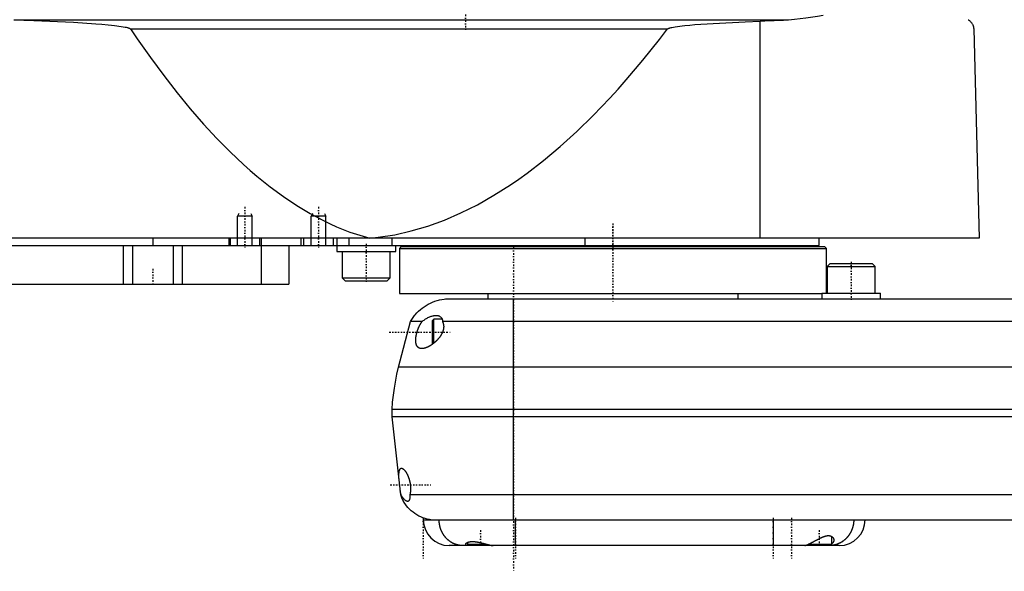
# Model space of a CAD drawing. Extents: x -602 to 168, y -1 to 818.
# Tile 4 of 7: x -461 to -194, y 302 to 452. Entities that reach past the tile are written whole.
import ezdxf

# ---------------------------------------------------------------- set-up
doc = ezdxf.new("R2010")
doc.units = 0
doc.linetypes.add('CENTER', pattern=[1.5, 0.45, -0.5, 0.05, -0.5])
for name, color, linetype in [('AM_0', 7, 'CONTINUOUS'), ('AM_10', 7, 'CONTINUOUS'), ('AM_7', 7, 'CENTER')]:
    doc.layers.add(name, color=color, linetype=linetype)

msp = doc.modelspace()

# ---------------------------------------------------------------- linework, layer by layer
at = {"layer": 'AM_0', "color": 7, "linetype": 'CONTINUOUS'}
for p, q in [((-462.76, 452.35), (-252.3, 452.35)), ((-431.04, 449.85), (-285.14, 449.85)), ((-260, 393), (-260, 451.99)), ((-202, 449.85), (-200.5, 393)), ((-200.5, 393), (-602, 393)), ((-598, 391), (-244, 391)), ((-433, 391), (-433, 380.5)), ((-430.52, 391), (-430.52, 380.5)), ((-425, 393), (-425, 391)), ((-419.48, 391), (-419.48, 380.5)), ((-417, 391), (-417, 380.5)), ((-404.35, 393), (-404.35, 391)), ((-404, 393), (-404, 391)), ((-396, 393), (-396, 391)), ((-395.51, 391), (-395.51, 380.5)), ((-395.5, 393), (-395.5, 391)), ((-388, 391), (-388, 380.5)), ((-384.75, 393), (-384.75, 391)), ((-384, 393), (-384, 391)), ((-376, 393), (-376, 391)), ((-375, 393), (-375, 389.4)), ((-371.73, 393), (-371.73, 391)), ((-360.01, 393), (-360.01, 391)), ((-359, 389.4), (-359, 391)), ((-357.5, 390.7), (-358, 390.2)), ((-357.5, 390.7), (-242.5, 390.7)), ((-334.25, 391), (-334.25, 390.7)), ((-307.66, 393), (-307.66, 391)), ((-265.75, 390.7), (-265.75, 391)), ((-244, 391), (-244, 393)), ((-242, 390.2), (-242.5, 390.7)), ((-375, 389.4), (-359, 389.4)), ((-373.5, 389.4), (-373.5, 382.2)), ((-360.5, 382.2), (-360.5, 389.4)), ((-358, 390.2), (-358, 378)), ((-358, 390.2), (-242, 390.2)), ((-242, 378.1), (-242, 390.2)), ((-240.98, 386.1), (-241.78, 385.3)), ((-241.78, 385.3), (-241.78, 378.1)), ((-241.78, 385.3), (-228.78, 385.3)), ((-240.98, 386.1), (-229.58, 386.1)), ((-228.78, 385.3), (-229.58, 386.1)), ((-228.78, 378.1), (-228.78, 385.3)), ((-584.3, 380.5), (-388, 380.5)), ((-373.5, 382.2), (-372.7, 381.4)), ((-373.5, 382.2), (-360.5, 382.2)), ((-372.7, 381.4), (-361.3, 381.4)), ((-361.3, 381.4), (-360.5, 382.2)), ((-358, 378), (-243.28, 378)), ((-334, 378), (-334, 376.5)), ((-266, 376.5), (-266, 378)), ((-243.28, 378.1), (-243.28, 376.5)), ((-243.28, 378.1), (-227.28, 378.1)), ((-227.28, 376.5), (-227.28, 378.1)), ((-345.5, 376.5), (55.5, 376.5)), ((-327, 316.5), (-327, 376.5)), ((-358.25, 358), (-355, 370.35)), ((-351.81, 370.35), (-355, 370.35)), ((-348.6, 371), (-349, 370.6)), ((-349, 364.4), (-349, 370.6)), ((-346.39, 371), (-348.6, 371)), ((-348.6, 364.52), (-348.6, 371)), ((56.29, 370.35), (-346.29, 370.35)), ((-349, 364.4), (-348.89, 364.29)), ((68.25, 358), (-358.25, 358)), ((70, 346.5), (-360, 346.5)), ((-360, 344.5), (-360, 346.5)), ((70, 344.5), (-360, 344.5)), ((-357.65, 323.3), (-360, 344.5)), ((-357.54, 323.3), (-357.65, 323.3)), ((65.14, 323.3), (-355.14, 323.3)), ((-351.5, 316.5), (59.5, 316.5)), ((-326.5, 309.5), (-326.5, 316.5)), ((-256.5, 316.5), (-256.5, 309.5)), ((-339.5, 310.35), (-339.5, 309.9)), ((-240.5, 309.9), (-240.5, 311.93)), ((-238.5, 309.5), (-344.5, 309.5)), ((-339.5, 309.9), (-339.1, 309.5)), ((-339.5, 309.9), (-334.48, 309.9)), ((-332.9, 309.5), (-332.87, 309.53)), ((-247.28, 309.68), (-247.1, 309.5)), ((-246.79, 309.9), (-240.5, 309.9)), ((-240.9, 309.5), (-240.5, 309.9))]:
    msp.add_line(p, q, dxfattribs=at)
for points in [[(-462.76, 452.35, 0), (-457.28, 452.16, 0), (-446.52, 451.64, 0), (-440.47, 451.24, 0), (-438.78, 451.1, 0), (-437.11, 450.95, 0), (-436.23, 450.86, 0), (-435.34, 450.76, 0), (-433.54, 450.52, 0), (-432.52, 450.35, 0), (-432.24, 450.29, 0), (-431.96, 450.23, 0), (-431.83, 450.19, 0), (-431.69, 450.15, 0), (-431.54, 450.11, 0), (-431.49, 450.09, 0), (-431.44, 450.07, 0), (-431.42, 450.07, 0), (-431.4, 450.06, 0), (-431.35, 450.04, 0), (-431.3, 450.02, 0), (-431.26, 450, 0), (-431.22, 449.98, 0), (-431.17, 449.95, 0), (-431.15, 449.94, 0), (-431.13, 449.93, 0), (-431.11, 449.91, 0), (-431.1, 449.91, 0), (-431.1, 449.9, 0), (-431.09, 449.9, 0), (-431.09, 449.9, 0), (-431.09, 449.89, 0), (-431.08, 449.89, 0), (-431.07, 449.88, 0), (-431.07, 449.88, 0), (-431.06, 449.87, 0), (-431.06, 449.87, 0), (-431.06, 449.87, 0), (-431.05, 449.86, 0), (-431.05, 449.85, 0), (-431.04, 449.85, 0)], [(-260, 451.99, 0), (-258.77, 452, 0), (-256.22, 452.09, 0), (-253.62, 452.25, 0), (-252.3, 452.35, 0)], [(-252.3, 452.35, 0), (-250.72, 452.49, 0), (-247.58, 452.84, 0), (-244.47, 453.29, 0), (-242.93, 453.55, 0)], [(-203.5, 452.35, 0), (-203.44, 452.32, 0), (-203.33, 452.25, 0), (-203.23, 452.17, 0), (-203.18, 452.13, 0), (-203.12, 452.09, 0), (-203.02, 452.01, 0), (-202.93, 451.92, 0), (-202.83, 451.82, 0), (-202.74, 451.72, 0), (-202.65, 451.62, 0), (-202.61, 451.56, 0), (-202.57, 451.51, 0), (-202.48, 451.39, 0), (-202.4, 451.26, 0), (-202.32, 451.11, 0), (-202.25, 450.94, 0), (-202.2, 450.84, 0), (-202.19, 450.81, 0), (-202.18, 450.77, 0), (-202.17, 450.76, 0), (-202.17, 450.74, 0), (-202.16, 450.71, 0), (-202.14, 450.67, 0), (-202.14, 450.66, 0), (-202.13, 450.64, 0), (-202.12, 450.61, 0), (-202.11, 450.57, 0), (-202.11, 450.55, 0), (-202.1, 450.53, 0), (-202.09, 450.5, 0), (-202.08, 450.46, 0), (-202.07, 450.42, 0), (-202.06, 450.38, 0), (-202.06, 450.34, 0), (-202.05, 450.31, 0), (-202.05, 450.29, 0), (-202.04, 450.24, 0), (-202.03, 450.2, 0), (-202.02, 450.15, 0), (-202.02, 450.09, 0), (-202.01, 450.04, 0), (-202.01, 450.02, 0), (-202.01, 450.01, 0), (-202.01, 450, 0), (-202.01, 449.99, 0), (-202.01, 449.99, 0), (-202.01, 449.98, 0), (-202.01, 449.97, 0), (-202.01, 449.97, 0), (-202.01, 449.96, 0), (-202, 449.95, 0), (-202, 449.94, 0), (-202, 449.93, 0), (-202, 449.93, 0), (-202, 449.92, 0), (-202, 449.91, 0), (-202, 449.9, 0), (-202, 449.89, 0), (-202, 449.88, 0), (-202, 449.88, 0), (-202, 449.87, 0), (-202, 449.86, 0), (-202, 449.85, 0), (-202, 449.85, 0)], [(-431.04, 449.85, 0), (-429.24, 447.19, 0), (-425.62, 442.05, 0), (-422.01, 437.16, 0), (-420.21, 434.81, 0), (-418.4, 432.52, 0), (-414.79, 428.12, 0), (-411.17, 423.97, 0), (-407.56, 420.07, 0), (-403.95, 416.42, 0), (-400.33, 413.01, 0), (-398.53, 411.4, 0), (-396.72, 409.85, 0), (-393.11, 406.94, 0), (-389.49, 404.28, 0), (-385.88, 401.86, 0), (-382.26, 399.69, 0), (-378.65, 397.77, 0), (-376.84, 396.91, 0), (-375.04, 396.1, 0), (-371.42, 394.67, 0), (-367.81, 393.5, 0), (-366, 393, 0)], [(-366, 393, 0), (-363.75, 393.24, 0), (-359.26, 393.95, 0), (-354.77, 394.97, 0), (-352.52, 395.59, 0), (-350.27, 396.29, 0), (-345.78, 397.92, 0), (-341.29, 399.85, 0), (-336.8, 402.09, 0), (-332.3, 404.64, 0), (-327.81, 407.49, 0), (-325.56, 409.03, 0), (-323.32, 410.65, 0), (-318.83, 414.11, 0), (-314.33, 417.88, 0), (-309.84, 421.96, 0), (-305.35, 426.34, 0), (-300.86, 431.03, 0), (-298.61, 433.49, 0), (-296.37, 436.03, 0), (-291.88, 441.33, 0), (-287.39, 446.93, 0), (-285.14, 449.85, 0)], [(-285.14, 449.85, 0), (-285.14, 449.85, 0), (-285.13, 449.86, 0), (-285.13, 449.86, 0), (-285.13, 449.86, 0), (-285.12, 449.87, 0), (-285.12, 449.87, 0), (-285.12, 449.87, 0), (-285.11, 449.88, 0), (-285.11, 449.88, 0), (-285.1, 449.89, 0), (-285.1, 449.89, 0), (-285.09, 449.89, 0), (-285.09, 449.89, 0), (-285.08, 449.9, 0), (-285.07, 449.91, 0), (-285.05, 449.92, 0), (-285.03, 449.93, 0), (-285, 449.95, 0), (-284.96, 449.97, 0), (-284.93, 449.98, 0), (-284.9, 450, 0), (-284.86, 450.01, 0), (-284.84, 450.02, 0), (-284.83, 450.02, 0), (-284.79, 450.04, 0), (-284.76, 450.05, 0), (-284.63, 450.09, 0), (-284.52, 450.12, 0), (-284.41, 450.15, 0), (-284.18, 450.21, 0), (-283.95, 450.26, 0), (-283.13, 450.41, 0), (-281.81, 450.59, 0), (-281.15, 450.67, 0), (-280.47, 450.74, 0), (-279.1, 450.88, 0), (-277.71, 451, 0), (-272.73, 451.35, 0), (-264.12, 451.81, 0), (-260, 451.99, 0)], [(-355, 370.35, 0), (-354.83, 370.63, 0), (-354.47, 371.18, 0), (-354.09, 371.71, 0), (-353.89, 371.96, 0), (-353.68, 372.21, 0), (-353.24, 372.69, 0), (-352.78, 373.15, 0), (-352.29, 373.59, 0), (-351.78, 374, 0), (-351.25, 374.38, 0), (-350.98, 374.56, 0), (-350.71, 374.74, 0), (-350.14, 375.06, 0), (-349.56, 375.36, 0), (-348.96, 375.62, 0), (-348.35, 375.86, 0), (-347.73, 376.06, 0), (-347.42, 376.14, 0), (-347.1, 376.22, 0), (-346.47, 376.36, 0), (-345.82, 376.46, 0), (-345.5, 376.5, 0)], [(-351.81, 370.35, 0), (-351.71, 370.44, 0), (-351.51, 370.61, 0), (-351.3, 370.76, 0), (-351.2, 370.84, 0), (-351.09, 370.91, 0), (-350.88, 371.05, 0), (-350.66, 371.18, 0), (-350.45, 371.3, 0), (-350.23, 371.41, 0), (-350.02, 371.52, 0), (-349.91, 371.56, 0), (-349.8, 371.61, 0), (-349.58, 371.69, 0), (-349.37, 371.77, 0), (-349.15, 371.83, 0), (-348.94, 371.89, 0), (-348.73, 371.93, 0), (-348.63, 371.95, 0), (-348.53, 371.96, 0), (-348.32, 371.99, 0), (-348.12, 372, 0), (-348.02, 372, 0)], [(-348.02, 372, 0), (-347.95, 372, 0), (-347.79, 371.99, 0), (-347.64, 371.97, 0), (-347.57, 371.96, 0), (-347.49, 371.95, 0), (-347.35, 371.91, 0), (-347.22, 371.87, 0), (-347.09, 371.81, 0), (-346.97, 371.74, 0), (-346.85, 371.67, 0), (-346.8, 371.62, 0), (-346.75, 371.58, 0), (-346.65, 371.48, 0), (-346.57, 371.37, 0), (-346.49, 371.24, 0), (-346.46, 371.16, 0), (-346.45, 371.14, 0), (-346.44, 371.11, 0), (-346.43, 371.1, 0), (-346.43, 371.09, 0), (-346.42, 371.07, 0), (-346.41, 371.04, 0), (-346.4, 371.02, 0), (-346.39, 370.99, 0), (-346.38, 370.97, 0), (-346.38, 370.95, 0), (-346.37, 370.94, 0), (-346.37, 370.92, 0), (-346.36, 370.89, 0), (-346.36, 370.88, 0), (-346.35, 370.86, 0), (-346.35, 370.84, 0), (-346.34, 370.81, 0), (-346.34, 370.79, 0), (-346.33, 370.78, 0), (-346.33, 370.75, 0), (-346.32, 370.73, 0), (-346.32, 370.7, 0), (-346.31, 370.67, 0), (-346.31, 370.64, 0), (-346.31, 370.62, 0), (-346.31, 370.61, 0), (-346.3, 370.58, 0), (-346.3, 370.55, 0), (-346.3, 370.52, 0), (-346.29, 370.49, 0), (-346.29, 370.46, 0), (-346.29, 370.44, 0), (-346.29, 370.43, 0), (-346.29, 370.4, 0), (-346.29, 370.37, 0), (-346.29, 370.35, 0)], [(-351.9, 363, 0), (-351.93, 363, 0), (-351.99, 363, 0), (-352.04, 363, 0), (-352.07, 363.01, 0), (-352.1, 363.01, 0), (-352.16, 363.02, 0), (-352.21, 363.02, 0), (-352.27, 363.03, 0), (-352.32, 363.05, 0), (-352.37, 363.06, 0), (-352.4, 363.07, 0), (-352.43, 363.07, 0), (-352.48, 363.09, 0), (-352.53, 363.11, 0), (-352.58, 363.13, 0), (-352.63, 363.15, 0), (-352.68, 363.18, 0), (-352.7, 363.19, 0), (-352.72, 363.2, 0), (-352.77, 363.23, 0), (-352.81, 363.26, 0), (-352.83, 363.28, 0), (-352.86, 363.29, 0), (-352.9, 363.32, 0), (-352.94, 363.36, 0), (-352.96, 363.38, 0), (-352.98, 363.4, 0), (-353.02, 363.44, 0), (-353.05, 363.48, 0), (-353.09, 363.52, 0), (-353.13, 363.56, 0), (-353.16, 363.61, 0), (-353.18, 363.63, 0), (-353.19, 363.66, 0), (-353.22, 363.71, 0), (-353.25, 363.76, 0), (-353.28, 363.81, 0), (-353.31, 363.87, 0), (-353.33, 363.92, 0), (-353.34, 363.95, 0), (-353.36, 363.98, 0), (-353.38, 364.04, 0), (-353.4, 364.1, 0), (-353.42, 364.17, 0), (-353.44, 364.23, 0), (-353.46, 364.3, 0), (-353.47, 364.33, 0), (-353.47, 364.37, 0), (-353.49, 364.44, 0), (-353.5, 364.51, 0), (-353.52, 364.59, 0), (-353.53, 364.67, 0), (-353.54, 364.75, 0), (-353.54, 364.79, 0), (-353.54, 364.83, 0), (-353.55, 364.91, 0), (-353.55, 364.99, 0), (-353.56, 365.08, 0), (-353.56, 365.16, 0), (-353.56, 365.25, 0), (-353.56, 365.29, 0), (-353.56, 365.34, 0), (-353.56, 365.43, 0), (-353.56, 365.52, 0), (-353.55, 365.56, 0), (-353.55, 365.61, 0), (-353.54, 365.7, 0), (-353.54, 365.79, 0), (-353.53, 365.84, 0), (-353.53, 365.89, 0), (-353.52, 365.98, 0), (-353.51, 366.08, 0), (-353.49, 366.17, 0), (-353.48, 366.27, 0), (-353.46, 366.36, 0), (-353.46, 366.41, 0), (-353.45, 366.46, 0), (-353.43, 366.55, 0), (-353.41, 366.65, 0), (-353.39, 366.74, 0), (-353.37, 366.84, 0), (-353.35, 366.93, 0), (-353.34, 366.98, 0), (-353.33, 367.02, 0), (-353.31, 367.12, 0), (-353.28, 367.21, 0), (-353.26, 367.31, 0), (-353.23, 367.4, 0), (-353.2, 367.5, 0), (-353.19, 367.55, 0), (-353.17, 367.6, 0), (-353.14, 367.69, 0), (-353.11, 367.79, 0), (-353.08, 367.88, 0), (-353.05, 367.98, 0), (-353.01, 368.08, 0), (-353, 368.12, 0), (-352.98, 368.17, 0), (-352.94, 368.27, 0), (-352.91, 368.36, 0), (-352.87, 368.46, 0), (-352.83, 368.55, 0), (-352.79, 368.64, 0), (-352.77, 368.69, 0), (-352.75, 368.73, 0), (-352.71, 368.82, 0), (-352.67, 368.91, 0), (-352.65, 368.96, 0), (-352.63, 369, 0), (-352.59, 369.09, 0), (-352.54, 369.18, 0), (-352.52, 369.22, 0), (-352.5, 369.26, 0), (-352.45, 369.35, 0), (-352.41, 369.43, 0), (-352.36, 369.51, 0), (-352.32, 369.59, 0), (-352.27, 369.67, 0), (-352.25, 369.71, 0), (-352.22, 369.75, 0), (-352.18, 369.83, 0), (-352.13, 369.9, 0), (-352.08, 369.97, 0), (-352.03, 370.05, 0), (-351.99, 370.11, 0), (-351.96, 370.15, 0), (-351.94, 370.18, 0), (-351.89, 370.25, 0), (-351.84, 370.32, 0), (-351.81, 370.35, 0)], [(-346.29, 370.35, 0), (-346.27, 370.31, 0), (-346.23, 370.22, 0), (-346.19, 370.14, 0), (-346.17, 370.09, 0), (-346.16, 370.05, 0), (-346.12, 369.96, 0), (-346.1, 369.86, 0), (-346.07, 369.77, 0), (-346.05, 369.67, 0), (-346.03, 369.57, 0), (-346.02, 369.52, 0), (-346.01, 369.47, 0), (-345.99, 369.37, 0), (-345.98, 369.27, 0), (-345.98, 369.17, 0), (-345.97, 369.06, 0), (-345.97, 368.96, 0), (-345.97, 368.91, 0), (-345.97, 368.85, 0), (-345.98, 368.75, 0), (-345.99, 368.64, 0), (-345.99, 368.59, 0), (-346, 368.54, 0), (-346.01, 368.43, 0), (-346.03, 368.33, 0), (-346.04, 368.27, 0), (-346.05, 368.22, 0), (-346.08, 368.11, 0), (-346.11, 368.01, 0), (-346.13, 367.91, 0), (-346.17, 367.8, 0), (-346.2, 367.7, 0), (-346.22, 367.65, 0), (-346.24, 367.59, 0), (-346.28, 367.49, 0), (-346.32, 367.39, 0), (-346.37, 367.29, 0), (-346.41, 367.19, 0), (-346.46, 367.09, 0), (-346.49, 367.04, 0), (-346.51, 366.99, 0), (-346.57, 366.89, 0), (-346.62, 366.79, 0), (-346.68, 366.69, 0), (-346.74, 366.6, 0), (-346.8, 366.5, 0), (-346.83, 366.46, 0), (-346.86, 366.41, 0), (-346.92, 366.32, 0), (-346.98, 366.23, 0), (-347.05, 366.14, 0), (-347.12, 366.05, 0), (-347.18, 365.96, 0), (-347.22, 365.92, 0), (-347.25, 365.87, 0), (-347.32, 365.79, 0), (-347.39, 365.7, 0), (-347.46, 365.62, 0), (-347.53, 365.54, 0), (-347.6, 365.46, 0), (-347.64, 365.42, 0), (-347.68, 365.38, 0), (-347.75, 365.31, 0), (-347.82, 365.23, 0), (-347.86, 365.19, 0), (-347.89, 365.16, 0), (-347.97, 365.08, 0), (-348.04, 365.01, 0), (-348.08, 364.98, 0), (-348.11, 364.95, 0), (-348.18, 364.88, 0), (-348.26, 364.81, 0), (-348.33, 364.75, 0), (-348.41, 364.68, 0), (-348.48, 364.62, 0), (-348.52, 364.58, 0), (-348.56, 364.55, 0), (-348.63, 364.49, 0), (-348.71, 364.43, 0), (-348.79, 364.37, 0), (-348.87, 364.31, 0), (-348.94, 364.25, 0), (-348.98, 364.22, 0), (-349.02, 364.19, 0), (-349.1, 364.13, 0), (-349.18, 364.08, 0), (-349.26, 364.02, 0), (-349.34, 363.97, 0), (-349.42, 363.92, 0), (-349.46, 363.89, 0), (-349.5, 363.86, 0), (-349.58, 363.81, 0), (-349.66, 363.77, 0), (-349.74, 363.72, 0), (-349.82, 363.67, 0), (-349.9, 363.63, 0), (-349.94, 363.61, 0), (-349.98, 363.58, 0), (-350.06, 363.54, 0), (-350.14, 363.5, 0), (-350.22, 363.46, 0), (-350.3, 363.43, 0), (-350.37, 363.39, 0), (-350.41, 363.37, 0), (-350.45, 363.36, 0), (-350.53, 363.32, 0), (-350.6, 363.29, 0), (-350.64, 363.28, 0), (-350.68, 363.26, 0), (-350.75, 363.23, 0), (-350.83, 363.21, 0), (-350.87, 363.19, 0), (-350.9, 363.18, 0), (-350.98, 363.16, 0), (-351.05, 363.14, 0), (-351.12, 363.12, 0), (-351.19, 363.1, 0), (-351.26, 363.08, 0), (-351.29, 363.07, 0), (-351.33, 363.06, 0), (-351.4, 363.05, 0), (-351.46, 363.04, 0), (-351.53, 363.03, 0), (-351.6, 363.02, 0), (-351.67, 363.01, 0), (-351.7, 363.01, 0), (-351.73, 363.01, 0), (-351.8, 363, 0), (-351.87, 363, 0), (-351.9, 363, 0)], [(-360, 346.5, 0), (-359.83, 348.43, 0), (-359.35, 352.28, 0), (-358.67, 356.1, 0), (-358.25, 358, 0)], [(-358.14, 327.75, 0), (-358.15, 327.89, 0), (-358.15, 328.15, 0), (-358.15, 328.41, 0), (-358.15, 328.54, 0), (-358.15, 328.66, 0), (-358.14, 328.89, 0), (-358.12, 329.11, 0), (-358.1, 329.31, 0), (-358.08, 329.5, 0), (-358.04, 329.68, 0), (-358.02, 329.76, 0), (-358, 329.84, 0), (-357.96, 329.98, 0), (-357.91, 330.11, 0), (-357.85, 330.22, 0), (-357.78, 330.32, 0), (-357.71, 330.39, 0), (-357.67, 330.42, 0), (-357.63, 330.44, 0), (-357.55, 330.48, 0), (-357.47, 330.5, 0), (-357.42, 330.5, 0)], [(-357.42, 330.5, 0), (-357.41, 330.5, 0), (-357.38, 330.5, 0), (-357.35, 330.49, 0), (-357.34, 330.49, 0), (-357.32, 330.49, 0), (-357.29, 330.48, 0), (-357.26, 330.47, 0), (-357.23, 330.46, 0), (-357.2, 330.45, 0), (-357.17, 330.44, 0), (-357.15, 330.43, 0), (-357.13, 330.42, 0), (-357.1, 330.4, 0), (-357.07, 330.38, 0), (-357.03, 330.36, 0), (-357, 330.34, 0), (-356.96, 330.31, 0), (-356.94, 330.3, 0), (-356.93, 330.29, 0), (-356.89, 330.26, 0), (-356.85, 330.23, 0), (-356.84, 330.21, 0), (-356.82, 330.2, 0), (-356.78, 330.16, 0), (-356.75, 330.13, 0), (-356.73, 330.11, 0), (-356.71, 330.09, 0), (-356.67, 330.05, 0), (-356.63, 330.01, 0), (-356.6, 329.97, 0), (-356.56, 329.92, 0), (-356.52, 329.88, 0), (-356.5, 329.86, 0), (-356.48, 329.83, 0), (-356.45, 329.78, 0), (-356.41, 329.73, 0), (-356.37, 329.68, 0), (-356.34, 329.63, 0), (-356.3, 329.58, 0), (-356.28, 329.55, 0), (-356.26, 329.52, 0), (-356.23, 329.47, 0), (-356.19, 329.41, 0), (-356.15, 329.35, 0), (-356.12, 329.29, 0), (-356.08, 329.23, 0), (-356.06, 329.2, 0), (-356.05, 329.17, 0), (-356.01, 329.11, 0), (-355.98, 329.05, 0), (-355.94, 328.98, 0), (-355.91, 328.92, 0), (-355.88, 328.85, 0), (-355.86, 328.81, 0), (-355.84, 328.78, 0), (-355.81, 328.71, 0), (-355.78, 328.64, 0), (-355.74, 328.56, 0), (-355.71, 328.49, 0), (-355.68, 328.41, 0), (-355.66, 328.37, 0), (-355.65, 328.34, 0), (-355.61, 328.26, 0), (-355.58, 328.18, 0), (-355.57, 328.14, 0), (-355.55, 328.1, 0), (-355.52, 328.01, 0), (-355.49, 327.93, 0), (-355.48, 327.89, 0), (-355.46, 327.84, 0), (-355.43, 327.76, 0), (-355.4, 327.67, 0), (-355.38, 327.59, 0), (-355.35, 327.5, 0), (-355.32, 327.41, 0), (-355.31, 327.36, 0), (-355.3, 327.32, 0), (-355.27, 327.23, 0), (-355.25, 327.14, 0), (-355.23, 327.04, 0), (-355.21, 326.95, 0), (-355.18, 326.86, 0), (-355.17, 326.81, 0), (-355.16, 326.77, 0), (-355.15, 326.67, 0), (-355.13, 326.58, 0), (-355.11, 326.49, 0), (-355.09, 326.39, 0), (-355.08, 326.3, 0), (-355.07, 326.25, 0), (-355.06, 326.21, 0), (-355.05, 326.11, 0), (-355.04, 326.02, 0), (-355.03, 325.93, 0), (-355.02, 325.84, 0), (-355.01, 325.74, 0), (-355, 325.7, 0), (-355, 325.65, 0), (-354.99, 325.56, 0), (-354.99, 325.47, 0), (-354.98, 325.37, 0), (-354.98, 325.28, 0), (-354.97, 325.18, 0), (-354.97, 325.14, 0), (-354.97, 325.09, 0), (-354.97, 325, 0), (-354.97, 324.9, 0), (-354.97, 324.86, 0), (-354.97, 324.81, 0), (-354.97, 324.72, 0), (-354.97, 324.62, 0), (-354.98, 324.58, 0), (-354.98, 324.53, 0), (-354.98, 324.44, 0), (-354.99, 324.35, 0), (-355, 324.26, 0), (-355, 324.17, 0), (-355.01, 324.08, 0), (-355.02, 324.04, 0), (-355.02, 323.99, 0), (-355.03, 323.91, 0), (-355.05, 323.82, 0), (-355.06, 323.74, 0), (-355.07, 323.66, 0), (-355.09, 323.57, 0), (-355.09, 323.53, 0), (-355.1, 323.49, 0), (-355.12, 323.42, 0), (-355.14, 323.34, 0), (-355.14, 323.3, 0)], [(-357.54, 323.3, 0), (-357.54, 323.33, 0), (-357.56, 323.38, 0), (-357.57, 323.43, 0), (-357.58, 323.46, 0), (-357.58, 323.49, 0), (-357.6, 323.54, 0), (-357.61, 323.6, 0), (-357.62, 323.65, 0), (-357.64, 323.71, 0), (-357.65, 323.77, 0), (-357.66, 323.79, 0), (-357.66, 323.82, 0), (-357.67, 323.88, 0), (-357.69, 323.94, 0), (-357.7, 324, 0), (-357.71, 324.06, 0), (-357.72, 324.12, 0), (-357.73, 324.15, 0), (-357.74, 324.18, 0), (-357.75, 324.24, 0), (-357.76, 324.3, 0), (-357.76, 324.34, 0)], [(-349.5, 316.5, 0), (-349.81, 316.55, 0), (-350.42, 316.67, 0), (-351.01, 316.83, 0), (-351.31, 316.92, 0), (-351.6, 317.02, 0), (-352.18, 317.26, 0), (-352.74, 317.52, 0), (-353.28, 317.83, 0), (-353.8, 318.16, 0), (-354.3, 318.53, 0), (-354.55, 318.72, 0), (-354.78, 318.93, 0), (-355.23, 319.35, 0), (-355.66, 319.81, 0), (-356.05, 320.29, 0), (-356.42, 320.79, 0), (-356.75, 321.32, 0), (-356.91, 321.59, 0), (-357.05, 321.86, 0), (-357.32, 322.43, 0), (-357.55, 323, 0), (-357.65, 323.3, 0)], [(-355.75, 321.5, 0), (-355.79, 321.5, 0), (-355.88, 321.51, 0), (-355.97, 321.54, 0), (-356.01, 321.56, 0), (-356.06, 321.58, 0), (-356.16, 321.62, 0), (-356.26, 321.68, 0), (-356.36, 321.75, 0), (-356.46, 321.84, 0), (-356.57, 321.93, 0), (-356.62, 321.98, 0), (-356.67, 322.03, 0), (-356.78, 322.15, 0), (-356.89, 322.27, 0), (-356.99, 322.4, 0), (-357.09, 322.54, 0), (-357.2, 322.7, 0), (-357.25, 322.78, 0), (-357.3, 322.86, 0), (-357.4, 323.03, 0), (-357.49, 323.21, 0), (-357.54, 323.3, 0)], [(-355.14, 323.3, 0), (-355.14, 323.21, 0), (-355.15, 323.03, 0), (-355.15, 322.85, 0), (-355.15, 322.77, 0), (-355.16, 322.69, 0), (-355.17, 322.54, 0), (-355.18, 322.39, 0), (-355.2, 322.26, 0), (-355.22, 322.13, 0), (-355.25, 322.02, 0), (-355.26, 321.96, 0), (-355.28, 321.91, 0), (-355.31, 321.82, 0), (-355.36, 321.74, 0), (-355.4, 321.67, 0), (-355.46, 321.61, 0), (-355.51, 321.57, 0), (-355.54, 321.55, 0), (-355.57, 321.54, 0), (-355.64, 321.51, 0), (-355.71, 321.5, 0), (-355.75, 321.5, 0)], [(-340.82, 309.5, 0), (-340.86, 309.5, 0), (-340.96, 309.5, 0), (-341.05, 309.5, 0), (-341.09, 309.51, 0), (-341.14, 309.51, 0), (-341.23, 309.51, 0), (-341.32, 309.52, 0), (-341.41, 309.53, 0), (-341.51, 309.54, 0), (-341.6, 309.55, 0), (-341.64, 309.56, 0), (-341.69, 309.57, 0), (-341.78, 309.58, 0), (-341.87, 309.6, 0), (-341.96, 309.61, 0), (-342.05, 309.63, 0), (-342.14, 309.65, 0), (-342.18, 309.66, 0), (-342.23, 309.67, 0), (-342.32, 309.7, 0), (-342.41, 309.72, 0), (-342.45, 309.73, 0), (-342.5, 309.75, 0), (-342.59, 309.78, 0), (-342.67, 309.8, 0), (-342.72, 309.82, 0), (-342.76, 309.83, 0), (-342.85, 309.87, 0), (-342.94, 309.9, 0), (-343.02, 309.93, 0), (-343.11, 309.97, 0), (-343.19, 310.01, 0), (-343.24, 310.03, 0), (-343.28, 310.04, 0), (-343.37, 310.08, 0), (-343.45, 310.13, 0), (-343.53, 310.17, 0), (-343.62, 310.21, 0), (-343.7, 310.26, 0), (-343.74, 310.28, 0), (-343.78, 310.3, 0), (-343.86, 310.35, 0), (-343.94, 310.4, 0), (-344.02, 310.45, 0), (-344.1, 310.5, 0), (-344.18, 310.56, 0), (-344.22, 310.58, 0), (-344.26, 310.61, 0), (-344.34, 310.67, 0), (-344.42, 310.72, 0), (-344.49, 310.78, 0), (-344.57, 310.84, 0), (-344.64, 310.9, 0), (-344.68, 310.93, 0), (-344.71, 310.96, 0), (-344.79, 311.02, 0), (-344.86, 311.09, 0), (-344.93, 311.15, 0), (-345, 311.22, 0), (-345.07, 311.29, 0), (-345.11, 311.32, 0), (-345.14, 311.36, 0), (-345.21, 311.43, 0), (-345.27, 311.5, 0), (-345.31, 311.53, 0), (-345.34, 311.57, 0), (-345.41, 311.64, 0), (-345.47, 311.72, 0), (-345.5, 311.75, 0), (-345.53, 311.79, 0), (-345.6, 311.87, 0), (-345.66, 311.94, 0), (-345.72, 312.02, 0), (-345.78, 312.1, 0), (-345.83, 312.18, 0), (-345.86, 312.22, 0), (-345.89, 312.26, 0), (-345.95, 312.34, 0), (-346, 312.42, 0), (-346.05, 312.51, 0), (-346.11, 312.59, 0), (-346.16, 312.68, 0), (-346.18, 312.72, 0), (-346.21, 312.76, 0), (-346.26, 312.85, 0), (-346.31, 312.94, 0), (-346.35, 313.03, 0), (-346.4, 313.11, 0), (-346.44, 313.2, 0), (-346.46, 313.25, 0), (-346.49, 313.29, 0), (-346.53, 313.39, 0), (-346.57, 313.48, 0), (-346.61, 313.57, 0), (-346.65, 313.66, 0), (-346.68, 313.76, 0), (-346.7, 313.81, 0), (-346.72, 313.85, 0), (-346.76, 313.95, 0), (-346.79, 314.04, 0), (-346.82, 314.14, 0), (-346.85, 314.24, 0), (-346.88, 314.33, 0), (-346.9, 314.38, 0), (-346.91, 314.43, 0), (-346.94, 314.53, 0), (-346.96, 314.63, 0), (-346.97, 314.68, 0), (-346.99, 314.73, 0), (-347.01, 314.83, 0), (-347.03, 314.93, 0), (-347.04, 314.98, 0), (-347.05, 315.03, 0), (-347.07, 315.13, 0), (-347.09, 315.23, 0), (-347.1, 315.33, 0), (-347.12, 315.43, 0), (-347.13, 315.53, 0), (-347.14, 315.58, 0), (-347.15, 315.63, 0), (-347.16, 315.73, 0), (-347.17, 315.83, 0), (-347.17, 315.94, 0), (-347.18, 316.04, 0), (-347.19, 316.14, 0), (-347.19, 316.19, 0), (-347.19, 316.24, 0), (-347.19, 316.35, 0), (-347.19, 316.45, 0), (-347.19, 316.5, 0)], [(-234.58, 316.5, 0), (-234.58, 316.45, 0), (-234.58, 316.35, 0), (-234.59, 316.25, 0), (-234.59, 316.2, 0), (-234.59, 316.15, 0), (-234.6, 316.05, 0), (-234.6, 315.95, 0), (-234.61, 315.85, 0), (-234.62, 315.75, 0), (-234.63, 315.66, 0), (-234.64, 315.61, 0), (-234.64, 315.56, 0), (-234.66, 315.46, 0), (-234.67, 315.36, 0), (-234.69, 315.26, 0), (-234.7, 315.16, 0), (-234.72, 315.07, 0), (-234.73, 315.02, 0), (-234.74, 314.97, 0), (-234.76, 314.87, 0), (-234.79, 314.78, 0), (-234.8, 314.73, 0), (-234.81, 314.68, 0), (-234.84, 314.58, 0), (-234.86, 314.49, 0), (-234.88, 314.44, 0), (-234.89, 314.39, 0), (-234.92, 314.3, 0), (-234.95, 314.2, 0), (-234.98, 314.11, 0), (-235.01, 314.02, 0), (-235.05, 313.92, 0), (-235.06, 313.88, 0), (-235.08, 313.83, 0), (-235.12, 313.74, 0), (-235.16, 313.65, 0), (-235.19, 313.56, 0), (-235.23, 313.47, 0), (-235.28, 313.38, 0), (-235.3, 313.33, 0), (-235.32, 313.29, 0), (-235.36, 313.2, 0), (-235.41, 313.12, 0), (-235.45, 313.03, 0), (-235.5, 312.94, 0), (-235.55, 312.86, 0), (-235.57, 312.82, 0), (-235.6, 312.77, 0), (-235.65, 312.69, 0), (-235.7, 312.61, 0), (-235.75, 312.53, 0), (-235.8, 312.44, 0), (-235.86, 312.36, 0), (-235.89, 312.32, 0), (-235.91, 312.28, 0), (-235.97, 312.21, 0), (-236.03, 312.13, 0), (-236.09, 312.05, 0), (-236.15, 311.97, 0), (-236.21, 311.9, 0), (-236.24, 311.86, 0), (-236.27, 311.82, 0), (-236.33, 311.75, 0), (-236.4, 311.68, 0), (-236.43, 311.64, 0), (-236.46, 311.61, 0), (-236.53, 311.54, 0), (-236.6, 311.47, 0), (-236.63, 311.43, 0), (-236.66, 311.4, 0), (-236.73, 311.33, 0), (-236.8, 311.27, 0), (-236.87, 311.2, 0), (-236.94, 311.14, 0), (-237.01, 311.07, 0), (-237.05, 311.04, 0), (-237.09, 311.01, 0), (-237.16, 310.95, 0), (-237.23, 310.89, 0), (-237.31, 310.83, 0), (-237.39, 310.77, 0), (-237.46, 310.72, 0), (-237.5, 310.69, 0), (-237.54, 310.66, 0), (-237.62, 310.61, 0), (-237.7, 310.56, 0), (-237.77, 310.51, 0), (-237.85, 310.45, 0), (-237.94, 310.41, 0), (-237.98, 310.38, 0), (-238.02, 310.36, 0), (-238.1, 310.31, 0), (-238.18, 310.27, 0), (-238.26, 310.22, 0), (-238.35, 310.18, 0), (-238.43, 310.14, 0), (-238.47, 310.12, 0), (-238.52, 310.1, 0), (-238.6, 310.06, 0), (-238.69, 310.02, 0), (-238.77, 309.98, 0), (-238.86, 309.95, 0), (-238.95, 309.91, 0), (-238.99, 309.9, 0), (-239.04, 309.88, 0), (-239.12, 309.85, 0), (-239.21, 309.82, 0), (-239.26, 309.8, 0), (-239.3, 309.79, 0), (-239.39, 309.76, 0), (-239.48, 309.74, 0), (-239.52, 309.72, 0), (-239.57, 309.71, 0), (-239.66, 309.69, 0), (-239.75, 309.67, 0), (-239.84, 309.65, 0), (-239.93, 309.63, 0), (-240.02, 309.61, 0), (-240.07, 309.6, 0), (-240.11, 309.59, 0), (-240.2, 309.58, 0), (-240.29, 309.56, 0), (-240.39, 309.55, 0), (-240.48, 309.54, 0), (-240.57, 309.53, 0), (-240.62, 309.53, 0), (-240.66, 309.52, 0), (-240.75, 309.51, 0), (-240.85, 309.51, 0), (-240.89, 309.51, 0)], [(-340, 309.85, 0), (-340, 309.86, 0), (-340, 309.88, 0), (-339.99, 309.91, 0), (-339.99, 309.92, 0), (-339.99, 309.93, 0), (-339.98, 309.96, 0), (-339.97, 309.98, 0), (-339.95, 310.01, 0), (-339.94, 310.03, 0), (-339.92, 310.06, 0), (-339.91, 310.07, 0), (-339.9, 310.08, 0), (-339.87, 310.11, 0), (-339.85, 310.13, 0), (-339.82, 310.16, 0), (-339.79, 310.18, 0), (-339.76, 310.21, 0), (-339.74, 310.22, 0), (-339.73, 310.23, 0), (-339.69, 310.25, 0), (-339.65, 310.28, 0), (-339.63, 310.29, 0), (-339.61, 310.3, 0), (-339.57, 310.32, 0), (-339.52, 310.34, 0), (-339.5, 310.35, 0), (-339.48, 310.36, 0), (-339.43, 310.38, 0), (-339.38, 310.4, 0), (-339.32, 310.42, 0), (-339.27, 310.44, 0), (-339.21, 310.46, 0), (-339.18, 310.47, 0), (-339.15, 310.48, 0), (-339.09, 310.49, 0), (-339.03, 310.51, 0), (-338.96, 310.52, 0), (-338.9, 310.53, 0), (-338.83, 310.54, 0), (-338.79, 310.55, 0), (-338.76, 310.55, 0), (-338.68, 310.56, 0), (-338.61, 310.57, 0), (-338.53, 310.58, 0), (-338.46, 310.58, 0), (-338.38, 310.59, 0), (-338.34, 310.59, 0), (-338.3, 310.59, 0), (-338.22, 310.59, 0), (-338.14, 310.59, 0), (-338.05, 310.59, 0), (-337.97, 310.59, 0), (-337.88, 310.59, 0), (-337.84, 310.58, 0), (-337.79, 310.58, 0), (-337.7, 310.58, 0), (-337.61, 310.57, 0), (-337.52, 310.56, 0), (-337.43, 310.55, 0), (-337.34, 310.54, 0), (-337.29, 310.54, 0), (-337.24, 310.53, 0), (-337.15, 310.52, 0), (-337.06, 310.5, 0), (-337.01, 310.5, 0), (-336.96, 310.49, 0), (-336.87, 310.47, 0), (-336.77, 310.46, 0), (-336.72, 310.45, 0), (-336.68, 310.44, 0), (-336.58, 310.42, 0), (-336.48, 310.4, 0), (-336.39, 310.38, 0), (-336.29, 310.36, 0), (-336.19, 310.34, 0), (-336.14, 310.33, 0), (-336.1, 310.32, 0), (-336, 310.3, 0), (-335.9, 310.27, 0), (-335.81, 310.25, 0), (-335.71, 310.23, 0), (-335.61, 310.2, 0), (-335.57, 310.19, 0), (-335.52, 310.18, 0), (-335.42, 310.15, 0), (-335.33, 310.13, 0), (-335.23, 310.1, 0), (-335.14, 310.08, 0), (-335.05, 310.05, 0), (-335, 310.04, 0), (-334.95, 310.03, 0), (-334.86, 310, 0), (-334.77, 309.98, 0), (-334.68, 309.95, 0), (-334.59, 309.93, 0), (-334.5, 309.9, 0), (-334.45, 309.89, 0), (-334.41, 309.88, 0), (-334.32, 309.86, 0), (-334.23, 309.83, 0), (-334.15, 309.81, 0), (-334.06, 309.79, 0), (-333.98, 309.77, 0), (-333.94, 309.75, 0), (-333.89, 309.74, 0), (-333.81, 309.72, 0), (-333.73, 309.7, 0), (-333.69, 309.69, 0), (-333.65, 309.68, 0), (-333.57, 309.66, 0), (-333.5, 309.65, 0), (-333.46, 309.64, 0), (-333.42, 309.63, 0), (-333.35, 309.61, 0), (-333.28, 309.6, 0), (-333.2, 309.58, 0), (-333.13, 309.57, 0), (-333.07, 309.56, 0), (-333.03, 309.55, 0), (-333, 309.55, 0), (-332.94, 309.54, 0), (-332.88, 309.53, 0), (-332.81, 309.52, 0), (-332.76, 309.51, 0), (-332.7, 309.51, 0), (-332.67, 309.51, 0), (-332.64, 309.5, 0), (-332.59, 309.5, 0), (-332.54, 309.5, 0), (-332.52, 309.5, 0)], [(-247.91, 309.5, 0), (-247.9, 309.5, 0), (-247.87, 309.5, 0), (-247.84, 309.51, 0), (-247.82, 309.51, 0), (-247.81, 309.51, 0), (-247.77, 309.52, 0), (-247.72, 309.53, 0), (-247.68, 309.54, 0), (-247.63, 309.56, 0), (-247.58, 309.57, 0), (-247.55, 309.58, 0), (-247.52, 309.59, 0), (-247.47, 309.61, 0), (-247.41, 309.63, 0), (-247.34, 309.66, 0), (-247.27, 309.69, 0), (-247.21, 309.71, 0), (-247.17, 309.73, 0), (-247.13, 309.74, 0), (-247.06, 309.78, 0), (-246.99, 309.81, 0), (-246.95, 309.83, 0), (-246.91, 309.85, 0), (-246.83, 309.88, 0), (-246.75, 309.92, 0), (-246.7, 309.94, 0), (-246.66, 309.96, 0), (-246.58, 310, 0), (-246.49, 310.05, 0), (-246.4, 310.09, 0), (-246.31, 310.14, 0), (-246.22, 310.18, 0), (-246.17, 310.21, 0), (-246.13, 310.23, 0), (-246.03, 310.28, 0), (-245.93, 310.33, 0), (-245.84, 310.38, 0), (-245.74, 310.43, 0), (-245.64, 310.48, 0), (-245.59, 310.51, 0), (-245.54, 310.54, 0), (-245.44, 310.59, 0), (-245.34, 310.65, 0), (-245.24, 310.7, 0), (-245.13, 310.75, 0), (-245.03, 310.81, 0), (-244.98, 310.84, 0), (-244.93, 310.87, 0), (-244.82, 310.92, 0), (-244.72, 310.98, 0), (-244.61, 311.03, 0), (-244.51, 311.09, 0), (-244.4, 311.14, 0), (-244.35, 311.17, 0), (-244.3, 311.2, 0), (-244.19, 311.25, 0), (-244.09, 311.31, 0), (-243.99, 311.36, 0), (-243.88, 311.41, 0), (-243.78, 311.46, 0), (-243.73, 311.49, 0), (-243.68, 311.51, 0), (-243.57, 311.56, 0), (-243.47, 311.61, 0), (-243.42, 311.63, 0), (-243.37, 311.66, 0), (-243.27, 311.7, 0), (-243.17, 311.75, 0), (-243.12, 311.77, 0), (-243.07, 311.79, 0), (-242.97, 311.83, 0), (-242.87, 311.87, 0), (-242.77, 311.91, 0), (-242.67, 311.95, 0), (-242.57, 311.98, 0), (-242.53, 312, 0), (-242.48, 312.01, 0), (-242.38, 312.04, 0), (-242.28, 312.07, 0), (-242.19, 312.1, 0), (-242.09, 312.12, 0), (-242, 312.14, 0), (-241.95, 312.15, 0), (-241.9, 312.16, 0), (-241.81, 312.17, 0), (-241.72, 312.19, 0), (-241.63, 312.19, 0), (-241.55, 312.2, 0), (-241.46, 312.2, 0), (-241.42, 312.2, 0), (-241.38, 312.2, 0), (-241.3, 312.2, 0), (-241.22, 312.19, 0), (-241.14, 312.18, 0), (-241.06, 312.17, 0), (-240.99, 312.15, 0), (-240.96, 312.14, 0), (-240.92, 312.13, 0), (-240.86, 312.11, 0), (-240.79, 312.09, 0), (-240.73, 312.06, 0), (-240.67, 312.03, 0), (-240.61, 312, 0), (-240.59, 311.98, 0), (-240.56, 311.97, 0), (-240.51, 311.93, 0), (-240.46, 311.89, 0), (-240.43, 311.87, 0), (-240.41, 311.85, 0), (-240.37, 311.81, 0), (-240.32, 311.77, 0), (-240.3, 311.75, 0), (-240.28, 311.73, 0), (-240.25, 311.68, 0), (-240.21, 311.63, 0), (-240.18, 311.59, 0), (-240.15, 311.54, 0), (-240.12, 311.49, 0), (-240.11, 311.46, 0), (-240.1, 311.43, 0), (-240.08, 311.38, 0), (-240.06, 311.33, 0), (-240.04, 311.28, 0), (-240.03, 311.22, 0), (-240.02, 311.17, 0), (-240.01, 311.14, 0), (-240.01, 311.11, 0), (-240, 311.06, 0), (-240, 311, 0), (-240, 310.98, 0)], [(-240, 310.98, 0), (-240, 310.95, 0), (-240, 310.89, 0), (-240.01, 310.83, 0), (-240.01, 310.8, 0), (-240.02, 310.77, 0), (-240.03, 310.72, 0), (-240.05, 310.66, 0), (-240.06, 310.6, 0), (-240.09, 310.55, 0), (-240.11, 310.49, 0), (-240.12, 310.47, 0), (-240.14, 310.44, 0), (-240.17, 310.39, 0), (-240.2, 310.34, 0), (-240.24, 310.28, 0), (-240.28, 310.23, 0), (-240.32, 310.19, 0), (-240.35, 310.16, 0), (-240.37, 310.14, 0), (-240.42, 310.09, 0), (-240.47, 310.05, 0), (-240.5, 310.02, 0)], [(-339.27, 309.5, 0), (-339.31, 309.5, 0), (-339.38, 309.5, 0), (-339.45, 309.51, 0), (-339.49, 309.51, 0), (-339.52, 309.52, 0), (-339.58, 309.53, 0), (-339.64, 309.54, 0), (-339.7, 309.55, 0), (-339.75, 309.57, 0), (-339.79, 309.59, 0), (-339.82, 309.6, 0), (-339.84, 309.61, 0), (-339.87, 309.63, 0), (-339.9, 309.66, 0), (-339.93, 309.68, 0), (-339.95, 309.71, 0), (-339.97, 309.74, 0), (-339.98, 309.75, 0), (-339.99, 309.77, 0), (-339.99, 309.8, 0), (-340, 309.83, 0), (-340, 309.85, 0)]]:
    msp.add_polyline3d(points, dxfattribs=at)
for centre, start, end in [((-344.5, 316.5), 180, 270), ((-238.5, 316.5), 270, 0)]:
    msp.add_arc(centre, 7, start, end, dxfattribs=at)
at = {"layer": 'AM_10', "color": 7, "linetype": 'CONTINUOUS'}
for p, q in [((-401.62, 399.66), (-402, 399)), ((-398, 399), (-402, 399)), ((-402, 391), (-402, 399)), ((-398.38, 399.66), (-398, 399)), ((-398, 391), (-398, 399)), ((-381.62, 399.66), (-382, 399)), ((-378, 399), (-382, 399)), ((-382, 391), (-382, 399)), ((-378.38, 399.66), (-378, 399)), ((-378, 391), (-378, 399))]:
    msp.add_line(p, q, dxfattribs=at)
at = {"layer": 'AM_7', "color": 4, "linetype": 'CENTER'}
for p, q in [((-340, 453.75), (-340, 449.35)), ((-400, 401.5), (-400, 390.5)), ((-380, 401.5), (-380, 390.5)), ((-300, 396.98), (-300, 375.52)), ((-300, 396.25), (-300, 390.75)), ((-367, 391.48), (-367, 380.92)), ((-327, 390.5), (-327, 302.5)), ((-235.28, 386.58), (-235.28, 376.02)), ((-425, 384.7), (-425, 380.3)), ((-360.75, 367.5), (-344.25, 367.5)), ((-360.5, 326), (-349.5, 326)), ((-351.5, 317), (-351.5, 306)), ((-326.5, 317), (-326.5, 306)), ((-256.5, 317), (-256.5, 306)), ((-251.5, 317), (-251.5, 306)), ((-336, 313.7), (-336, 309.3)), ((-244, 313.7), (-244, 309.3))]:
    msp.add_line(p, q, dxfattribs=at)

doc.saveas('drawing.dxf')
